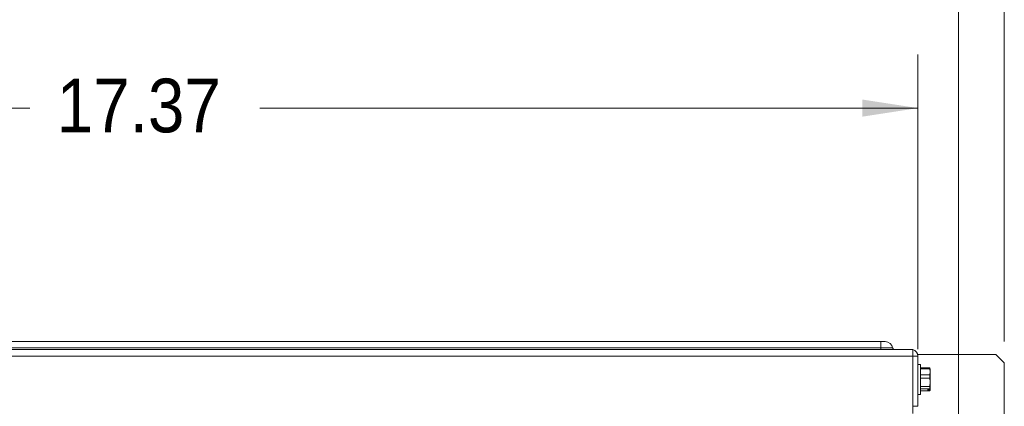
# Model space of a CAD drawing. Header units: inches. Extents: x 0 to 109, y 0 to 85.
# Tile 29 of 60: x 47.06 to 58.52, y 65.4 to 69.9. Entities that reach past the tile are written whole.
import ezdxf

# ---------------------------------------------------------------- set-up
doc = ezdxf.new("R2010")
doc.units = ezdxf.units.IN
doc.header["$MEASUREMENT"] = 0
doc.styles.add('SLDTEXTSTYLE0', font='GOTHIC.TTF', dxfattribs={"width": 0.913})
doc.dimstyles.new('SLDDIMSTYLE0', dxfattribs={"dimtxt": 0.625, "dimasz": 0.65, "dimexe": 0, "dimexo": 0.0625, "dimgap": 0.15625, "dimtad": 0, "dimtih": 1, "dimtoh": 1, "dimrnd": 1e-09, "dimzin": 12, "dimdsep": 46, "dimtxsty": 'SLDTEXTSTYLE0', "dimsah": 1, "dimcen": 0.09, "dimadec": 0, "dimazin": 3, "dimtfac": 1, "dimtofl": 0, "dimtmove": 0, "dimatfit": 3, "dimfxl": 1, "dimfrac": 2, "dimtolj": 1, "dimtzin": 12, "dimarcsym": 0})

# ---------------------------------------------------------------- blocks, each defined once
blk = doc.blocks.new('_D')
at = {"color": 7, "linetype": 'Continuous', "lineweight": 0, "ltscale": 5}
for p, q in [((39.676, 61.788), (39.676, 71.546)), ((57.988, 61.788), (57.988, 71.546)), ((39.676, 70.921), (45.752, 70.921)), ((57.988, 70.921), (51.276, 70.921))]:
    blk.add_line(p, q, dxfattribs=at)
for points in [[(39.676, 70.921), (40.326, 70.821), (40.326, 71.021)], [(57.988, 70.921), (57.338, 71.021), (57.338, 70.821)]]:
    blk.add_solid(points, dxfattribs=at)
at = {"color": 7, "linetype": 'Continuous', "lineweight": 0, "ltscale": 5, "char_height": 0.625, "attachment_point": 1, "style": 'SLDTEXTSTYLE0'}
for s, insert in [(' (MTG.)', (48.115, 71.264)), ('18.31', (46.065, 71.264))]:
    blk.add_mtext(s, dxfattribs=dict(at, insert=insert))
blk = doc.blocks.new('_D_1')
at = {"color": 7, "linetype": 'Continuous', "lineweight": 0, "ltscale": 5}
for p, q in [((39.145, 66.153), (39.145, 73.47)), ((58.52, 66.153), (58.52, 73.47)), ((39.145, 72.845), (47.176, 72.845)), ((58.52, 72.845), (49.852, 72.845))]:
    blk.add_line(p, q, dxfattribs=at)
for points in [[(39.145, 72.845), (39.795, 72.745), (39.795, 72.945)], [(58.52, 72.845), (57.87, 72.945), (57.87, 72.745)]]:
    blk.add_solid(points, dxfattribs=at)
at = {"color": 7, "linetype": 'Continuous', "lineweight": 0, "ltscale": 5, "insert": (47.489, 73.187), "char_height": 0.625, "attachment_point": 1, "style": 'SLDTEXTSTYLE0'}
blk.add_mtext('19.38', dxfattribs=at)
blk = doc.blocks.new('_D_2')
at = {"color": 7, "linetype": 'Continuous', "lineweight": 0, "ltscale": 5}
for p, q in [((40.15, 65.862), (40.15, 69.493)), ((57.515, 66.063), (57.515, 69.493)), ((40.15, 68.868), (47.176, 68.868)), ((57.515, 68.868), (49.852, 68.868))]:
    blk.add_line(p, q, dxfattribs=at)
for points in [[(40.15, 68.868), (40.8, 68.768), (40.8, 68.968)], [(57.515, 68.868), (56.865, 68.968), (56.865, 68.768)]]:
    blk.add_solid(points, dxfattribs=at)
at = {"color": 7, "linetype": 'Continuous', "lineweight": 0, "ltscale": 5, "insert": (47.489, 69.211), "char_height": 0.625, "attachment_point": 1, "style": 'SLDTEXTSTYLE0'}
blk.add_mtext('17.37', dxfattribs=at)

msp = doc.modelspace()

# ---------------------------------------------------------------- linework, layer by layer
at = {"color": 7, "linetype": 'Continuous', "lineweight": 15, "ltscale": 5}
for p, q in [((40.5818, 66.1519), (57.0818, 66.1519)), ((57.0818, 66.0786), (57.0818, 66.1519)), ((57.0818, 66.1519), (57.1325, 66.1519)), ((40.2296, 66.0619), (57.435, 66.0619)), ((57.0818, 66.0786), (40.5818, 66.0786)), ((57.0818, 66.062), (40.5818, 66.062)), ((57.0818, 66.062), (57.0818, 66.0786)), ((57.0818, 66.062), (57.0818, 66.0619)), ((57.3096, 66.062), (57.0818, 66.062)), ((57.3096, 66.0619), (57.3096, 66.062)), ((57.455, 66.0619), (57.435, 66.0619)), ((57.455, 65.9821), (57.455, 66.0619)), ((57.455, 65.9821), (40.2096, 65.9821)), ((57.455, 65.9821), (57.455, 65.3171)), ((57.455, 65.9821), (57.5148, 65.9821)), ((58.4198, 66.0031), (57.512, 66.0031)), ((57.5148, 65.4021), (57.5148, 65.9821)), ((58.5198, 65.9031), (58.4198, 66.0031)), ((57.543, 65.8861), (57.5148, 65.8861)), ((57.543, 65.5381), (57.543, 65.8861)), ((57.543, 65.8455), (57.6514, 65.8455)), ((57.6514, 65.835), (57.543, 65.835)), ((57.6514, 65.835), (57.6514, 65.8455)), ((57.6514, 65.8455), (57.6534, 65.8411)), ((57.6558, 65.7999), (57.6514, 65.835)), ((57.6514, 65.7648), (57.6558, 65.7999)), ((57.6558, 65.8371), (57.6539, 65.8413)), ((57.6558, 65.8371), (57.6558, 65.7999)), ((57.6558, 65.7999), (57.6558, 65.679)), ((58.5198, 48.7756), (58.5198, 65.9031)), ((57.543, 65.7648), (57.6514, 65.7648)), ((57.6514, 65.7266), (57.543, 65.7266)), ((57.6514, 65.7266), (57.6514, 65.7648)), ((57.6558, 65.679), (57.6514, 65.7266)), ((57.543, 65.6314), (57.6514, 65.6314)), ((57.6514, 65.6036), (57.543, 65.6036)), ((57.543, 65.5786), (57.6514, 65.5786)), ((57.6276, 65.5951), (57.6554, 65.5951)), ((57.6276, 65.5951), (57.6276, 65.5872)), ((57.6276, 65.5872), (57.6554, 65.5872)), ((57.6514, 65.6314), (57.6558, 65.679)), ((57.6514, 65.6036), (57.6514, 65.6314)), ((57.6554, 65.5951), (57.6514, 65.6036)), ((57.6539, 65.5828), (57.6558, 65.5871)), ((57.6554, 65.5951), (57.6558, 65.596)), ((57.6558, 65.5881), (57.6554, 65.5872)), ((57.6558, 65.679), (57.6558, 65.596)), ((57.6558, 65.5881), (57.6558, 65.596)), ((57.6558, 65.5881), (57.6558, 65.5871)), ((57.5148, 65.5381), (57.543, 65.5381)), ((57.5148, 65.4021), (57.455, 65.4021))]:
    msp.add_line(p, q, dxfattribs=at)
at = {"color": 8, "linetype": 'Continuous', "lineweight": 15, "ltscale": 5}
msp.add_line((57.2199, 66.0786), (57.0818, 66.0786), dxfattribs=at)
at = {"color": 7, "linetype": 'Continuous', "lineweight": 15, "ltscale": 25}
for centre, radius, start, end in [((57.1325, 66.0631), 0.0888, 10.09201, 90), ((57.2398, 66.0822), 0.0202, 190.09201, 270), ((57.435, 65.9821), 0.0798, 0, 75.48541)]:
    msp.add_arc(centre, radius, start, end, dxfattribs=at)
at = {"color": 7, "linetype": 'Continuous', "lineweight": 15, "ltscale": 5}
msp.add_open_spline([(57.6514, 65.5786), (57.6518, 65.5791), (57.6536, 65.5819), (57.6546, 65.5848), (57.6554, 65.5872)], degree=3, knots=[0, 0, 0, 0, 0.1682745, 1, 1, 1, 1], dxfattribs=at)

# ---------------------------------------------------------------- dimensions: what is measured, and where the dimension line sits
at = {"color": 7, "linetype": 'Continuous', "lineweight": 0, "ltscale": 5}
for base, p1, p2, picture, middle in [((58.5198307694, 72.8447668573), (39.1448307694, 65.9030534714), (58.5198307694, 65.9030534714), '_D_1', (48.5142185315, 72.8447668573)), ((57.5148307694, 68.8682785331), (40.1498307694, 65.6115534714), (57.5148307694, 65.8125534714), '_D_2', (48.5142185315, 68.8682785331))]:
    dim = msp.add_linear_dim(base=base, p1=p1, p2=p2, dimstyle='SLDDIMSTYLE0', dxfattribs=at)
    dim.commit()
    dim.dimension.update_dxf_attribs({"geometry": picture, "text_midpoint": middle, "dimtype": 160})
dim = msp.add_linear_dim(base=(57.9883, 70.921), p1=(39.6763, 61.5381), p2=(57.9883, 61.5381), text='<> (MTG.)', dimstyle='SLDDIMSTYLE0', dxfattribs=at)
dim.commit()
dim.dimension.update_dxf_attribs({"geometry": '_D', "text_midpoint": (48.5142, 70.921), "dimtype": 160})

doc.saveas('drawing.dxf')
